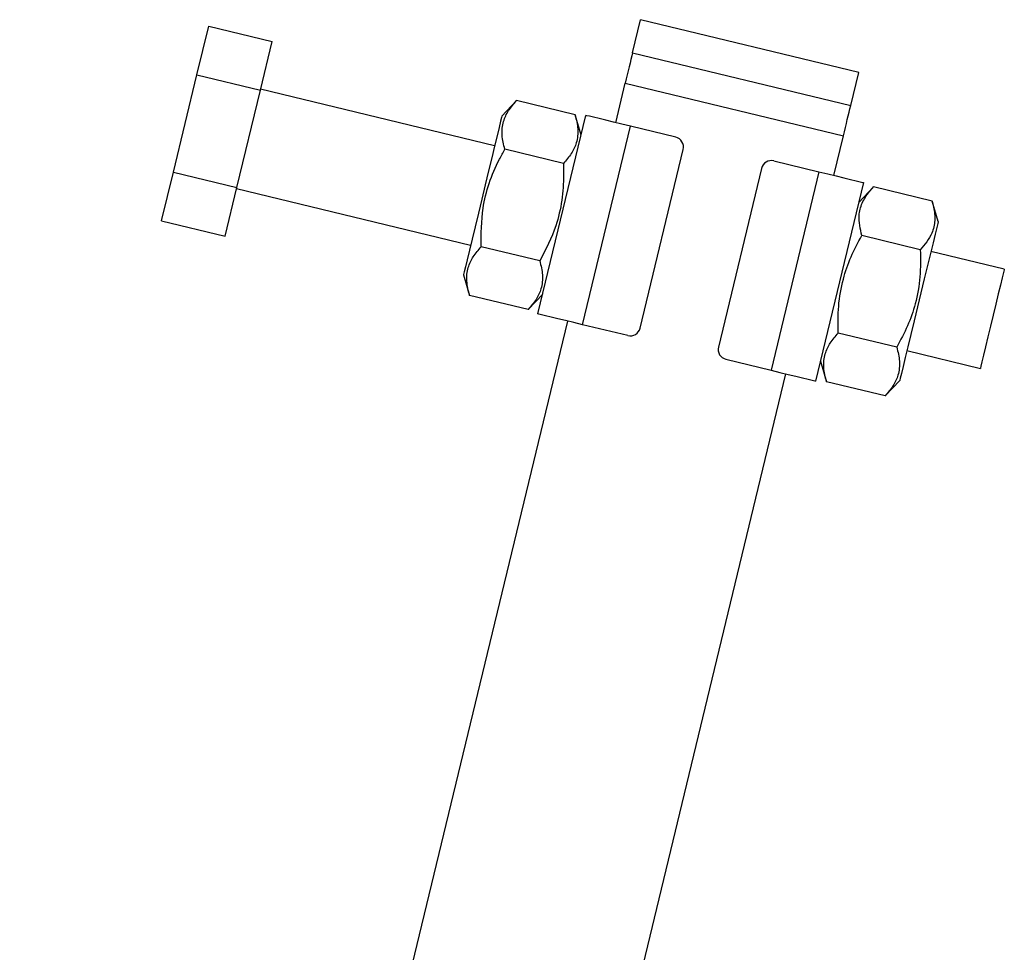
# Model space of a CAD drawing. Extents: x 78 to 731, y 58 to 554.
# Tile 12 of 17: x 157 to 221, y 493 to 554. Entities that reach past the tile are written whole.
import ezdxf

# ---------------------------------------------------------------- set-up
doc = ezdxf.new("R2010")
doc.units = 0
doc.header["$LTSCALE"] = 2
doc.layers.get('0').update_dxf_attribs({"linetype": 'CONTINUOUS'})
doc.styles.add('SLDTEXTSTYLE0', font='TXT', dxfattribs={"width": 0.75})
doc.dimstyles.new('SLDDIMSTYLE5', dxfattribs={"dimtxt": 7, "dimasz": 6.604, "dimexe": 0, "dimexo": 0.0625, "dimgap": 1.75, "dimtad": 1, "dimdec": 4, "dimlfac": 3, "dimzin": 12, "dimtxsty": 'SLDTEXTSTYLE0', "dimsah": 1, "dimcen": 0.09, "dimazin": 3, "dimtfac": 1, "dimtdec": 0, "dimtofl": 0, "dimtmove": 0, "dimatfit": 3, "dimtolj": 1, "dimtzin": 12})

# ---------------------------------------------------------------- blocks, each defined once
blk = doc.blocks.new('_D_8')
at = {"color": 179, "linetype": 'CONTINUOUS'}
blk.add_line((148.445, 374.404), (77.554, 374.404), dxfattribs=at)
blk.add_arc((154.293, 374.404), 74.739, 76.40882, 180, dxfattribs=at)
for points in [[(171.856, 447.05), (165.57, 449.315), (165.18, 447.321)], [(79.554, 374.404), (80.86, 380.957), (78.83, 381.046)]]:
    blk.add_solid(points, dxfattribs=at)
at = {"color": 179, "linetype": 'CONTINUOUS', "insert": (82.507, 419.332, 0.067), "char_height": 7, "attachment_point": 1, "rotation": 49.49229, "style": 'SLDTEXTSTYLE0'}
blk.add_mtext('104°', dxfattribs=at)

msp = doc.modelspace()

# ---------------------------------------------------------------- linework, layer by layer
at = {"color": 7, "linetype": 'CONTINUOUS'}
for p, q in [((197.131535, 551.59777), (197.652209, 553.751425)), ((211.908165, 550.304866), (197.652209, 553.751425)), ((168.660398, 550.148662), (169.429212, 553.328689)), ((169.429212, 553.328689), (173.5764, 552.326059)), ((172.807586, 549.146022), (173.5764, 552.326059)), ((197.131535, 551.59777), (211.387493, 548.151211)), ((167.122771, 543.788588), (168.660398, 550.148662)), ((168.660398, 550.148662), (172.807586, 549.146022)), ((211.387493, 548.151211), (211.908165, 550.304866)), ((196.026124, 547.025478), (196.652202, 549.615111)), ((196.652202, 549.615111), (210.908158, 546.168552)), ((171.269959, 542.785948), (172.807586, 549.146022)), ((188.114837, 545.508758), (172.822081, 549.205975)), ((189.54817, 548.464681), (188.584822, 547.452754)), ((193.374125, 547.539707), (189.54817, 548.464681)), ((190.948897, 534.535493), (194.082129, 547.49546)), ((193.768807, 546.199467), (193.374125, 547.539707)), ((193.864887, 533.830519), (196.998122, 546.790476)), ((199.946513, 546.077674), (196.998122, 546.790476)), ((210.282085, 543.578919), (210.908158, 546.168552)), ((192.605312, 544.35967), (188.779357, 545.284645)), ((197.617939, 533.609048), (200.437849, 545.273012)), ((206.361694, 544.526722), (209.310087, 543.81391)), ((166.353957, 540.608551), (167.122771, 543.788588)), ((167.122771, 543.788588), (171.269959, 542.785948)), ((205.557034, 544.035381), (202.737123, 532.371417)), ((209.310087, 543.81391), (206.17685, 530.853943)), ((212.226076, 543.108926), (209.092843, 530.148969)), ((170.501145, 539.605911), (171.269959, 542.785948)), ((171.255464, 542.725996), (186.548219, 539.028779)), ((212.876104, 542.82486), (211.912754, 541.812932)), ((216.702057, 541.899886), (212.876104, 542.82486)), ((217.096739, 540.559645), (216.702057, 541.899886)), ((166.353957, 540.608551), (170.501145, 539.605911)), ((215.933246, 538.719849), (212.107289, 539.644823)), ((191.067686, 537.999606), (187.241729, 538.924571)), ((221.42194, 537.456349), (216.626751, 538.61565)), ((186.078233, 537.084784), (186.472916, 535.744534)), ((190.298871, 534.819569), (186.472916, 535.744534)), ((190.298871, 534.819569), (191.262221, 535.831487)), ((180.601857, 483.226231), (192.89289, 534.065511)), ((196.813278, 533.117707), (193.864887, 533.830519)), ((214.395615, 532.359785), (210.569663, 533.284749)), ((215.060138, 532.135661), (219.855321, 530.976371)), ((203.228462, 531.566755), (206.17685, 530.853943)), ((209.406165, 531.444963), (209.800847, 530.104712)), ((194.857814, 479.779676), (207.148848, 530.618951)), ((213.626805, 529.179748), (214.59015, 530.191676)), ((213.626805, 529.179748), (209.800847, 530.104712))]:
    msp.add_line(p, q, dxfattribs=at)
at = {"color": 7, "linetype": 'CONTINUOUS', "flags": 128}
for points in [[(197.131535, 551.59777), (197.079922, 551.384286), (197.025056, 551.157341), (196.967351, 550.918664), (196.907248, 550.670053), (196.845204, 550.413426), (196.781693, 550.150718), (196.717193, 549.883938), (196.652202, 549.615111)], [(210.908158, 546.168552), (210.973151, 546.437379), (211.037649, 546.704159), (211.101162, 546.966866), (211.163206, 547.223504), (211.223312, 547.472105), (211.281014, 547.710782), (211.33588, 547.937727), (211.387493, 548.151211)], [(188.584822, 547.452754), (188.564681, 547.369446), (188.504905, 547.122196), (188.407417, 546.718961), (188.275348, 546.172684), (188.112945, 545.50093), (187.925424, 544.725295), (187.718817, 543.870713), (187.499762, 542.964633), (187.275298, 542.036191), (187.052645, 541.11522), (186.838953, 540.231333), (186.641093, 539.412931), (186.465423, 538.686311), (186.317593, 538.074837), (186.20235, 537.598159), (186.123399, 537.271605), (186.08328, 537.105655), (186.078233, 537.084784)], [(196.998122, 546.790476), (196.429241, 546.928014), (195.882219, 547.060267), (195.378083, 547.182148), (194.936204, 547.28897), (194.573564, 547.376648), (194.304097, 547.441796), (194.13816, 547.48191), (194.082129, 547.49546)], [(209.310087, 543.81391), (209.878969, 543.676372), (210.425986, 543.544129), (210.930122, 543.422248), (211.372001, 543.315416), (211.734645, 543.227738), (212.004108, 543.16259), (212.170047, 543.122476), (212.226076, 543.108926)], [(217.096739, 540.559645), (217.096178, 540.557321), (217.069351, 540.446357), (217.003125, 540.172424), (216.899621, 539.744313), (216.762173, 539.175784), (216.595196, 538.485125), (216.404058, 537.69452), (216.194901, 536.829388), (215.974448, 535.917526), (215.749788, 534.98826), (215.528133, 534.071431), (215.316616, 533.196534), (215.122027, 532.391663), (214.950629, 531.682706), (214.807926, 531.092451), (214.698506, 530.639853), (214.625883, 530.339465), (214.592395, 530.200954), (214.59015, 530.191676)], [(221.42194, 537.456349), (221.413193, 537.420159), (221.367794, 537.232385), (221.285833, 536.893364), (221.171417, 536.420113), (221.030288, 535.836355), (220.869514, 535.171366), (220.697167, 534.458484), (220.521885, 533.733463), (220.352459, 533.032661), (220.197378, 532.391206), (220.064424, 531.841274), (219.960265, 531.410442)], [(193.864887, 533.830519), (193.296006, 533.968057), (192.748987, 534.1003), (192.244851, 534.222181), (191.802971, 534.329013), (191.440329, 534.416681), (191.170862, 534.481829), (191.004925, 534.521953), (190.948897, 534.535493)], [(206.17685, 530.853943), (206.745732, 530.716415), (207.292753, 530.584162), (207.796889, 530.462281), (208.238768, 530.355449), (208.601408, 530.267781), (208.870876, 530.202633), (209.036815, 530.162519), (209.092843, 530.148969)], [(219.960265, 531.410442), (219.890126, 531.120316), (219.857512, 530.985431), (219.855321, 530.976371)]]:
    msp.add_lwpolyline(points, dxfattribs=at)
at = {"color": 7, "linetype": 'CONTINUOUS'}
for centre, start, end in [((199.789851, 545.429672), 346.40881767, 76.40881767), ((206.205033, 543.878721), 76.40881767, 166.40881767), ((196.969941, 533.765706), 256.40881767, 346.40881767), ((203.385122, 532.214755), 166.40881767, 256.40881767)]:
    msp.add_arc(centre, 0.666667, start, end, dxfattribs=at)
for points, knots in [([(188.779357, 545.284645), (188.703993, 545.595001), (188.55163, 546.222445), (188.646417, 547.074602), (188.991732, 547.82762), (189.361561, 548.251034), (189.54817, 548.464681)], [0, 0, 0, 0, 0.264604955, 0.534948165, 0.765343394, 1, 1, 1, 1]), ([(193.374125, 547.539707), (193.449489, 547.229349), (193.601852, 546.601905), (193.507064, 545.74976), (193.161749, 544.996742), (192.791921, 544.573321), (192.605312, 544.35967)], [0, 0, 0, 0, 0.264604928, 0.534947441, 0.765342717, 1, 1, 1, 1]), ([(187.241729, 538.924571), (187.239939, 539.767525), (187.236966, 541.168751), (187.723007, 543.087762), (188.264671, 544.354173), (188.660168, 545.06917), (188.779357, 545.284645)], [0, 0, 0, 0, 0.379384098, 0.63064321, 0.888688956, 1, 1, 1, 1]), ([(192.605312, 544.35967), (192.612903, 544.113543), (192.637655, 543.311052), (192.543362, 541.937292), (192.103628, 540.006452), (191.454343, 538.748645), (191.067686, 537.999606)], [0, 0, 0, 0, 0.1113106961, 0.3629260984, 0.620614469, 1, 1, 1, 1]), ([(212.107289, 539.644823), (212.009278, 540.08978), (211.846356, 540.829423), (212.099817, 541.786399), (212.481892, 542.392722), (212.784815, 542.724788), (212.876104, 542.82486)], [0, 0, 0, 0, 0.379384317, 0.630642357, 0.888689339, 1, 1, 1, 1]), ([(216.702057, 541.899886), (216.737549, 541.769159), (216.853269, 541.342932), (216.918467, 540.628893), (216.711389, 539.660379), (216.223682, 539.070894), (215.933246, 538.719849)], [0, 0, 0, 0, 0.111311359, 0.362925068, 0.620613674, 1, 1, 1, 1]), ([(210.569663, 533.284749), (210.561027, 533.871111), (210.543568, 535.056552), (210.838228, 536.735446), (211.374608, 538.278779), (211.861575, 539.186703), (212.107289, 539.644823)], [0, 0, 0, 0, 0.264604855, 0.534948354, 0.765343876, 1, 1, 1, 1]), ([(186.472916, 535.744534), (186.397551, 536.05489), (186.245189, 536.682334), (186.339975, 537.534492), (186.685295, 538.287509), (187.055121, 538.710924), (187.241729, 538.924571)], [0, 0, 0, 0, 0.264604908, 0.53494815, 0.765343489, 1, 1, 1, 1]), ([(215.933246, 538.719849), (215.941883, 538.133486), (215.959344, 536.948048), (215.664674, 535.269159), (215.128297, 533.725829), (214.64133, 532.817905), (214.395615, 532.359785)], [0, 0, 0, 0, 0.264605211, 0.534947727, 0.76534356, 1, 1, 1, 1]), ([(191.067686, 537.999606), (191.143049, 537.689249), (191.29541, 537.061805), (191.200623, 536.209648), (190.855308, 535.45663), (190.485479, 535.033216), (190.298871, 534.819569)], [0, 0, 0, 0, 0.264604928, 0.534948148, 0.765343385, 1, 1, 1, 1]), ([(209.800847, 530.104712), (209.725483, 530.415069), (209.573119, 531.042513), (209.667912, 531.89467), (210.013221, 532.647689), (210.383053, 533.071102), (210.569663, 533.284749)], [0, 0, 0, 0, 0.2646048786, 0.5349481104, 0.7653432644, 1, 1, 1, 1]), ([(214.395615, 532.359785), (214.470979, 532.049428), (214.623342, 531.421984), (214.528559, 530.569827), (214.183238, 529.816809), (213.813412, 529.393395), (213.626805, 529.179748)], [0, 0, 0, 0, 0.264604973, 0.53494818, 0.765343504, 1, 1, 1, 1])]:
    msp.add_open_spline(points, degree=3, knots=knots, dxfattribs=at)

# ---------------------------------------------------------------- dimensions: what is measured, and where the dimension line sits
at = {"color": 179, "linetype": 'CONTINUOUS'}
dim = msp.add_angular_dim_2l(base=(108.068891, 433.134526), line1=((167.513697, 429.089815), (197.652208, 553.751425)), line2=((150.444995, 374.403865), (177.778328, 374.403865)), dimstyle='SLDDIMSTYLE5', dxfattribs=at)
dim.commit()
dim.dimension.update_dxf_attribs({"geometry": '_D_8', "text_midpoint": (97.467173, 422.950656), "dimtype": 162})

doc.saveas('drawing.dxf')
